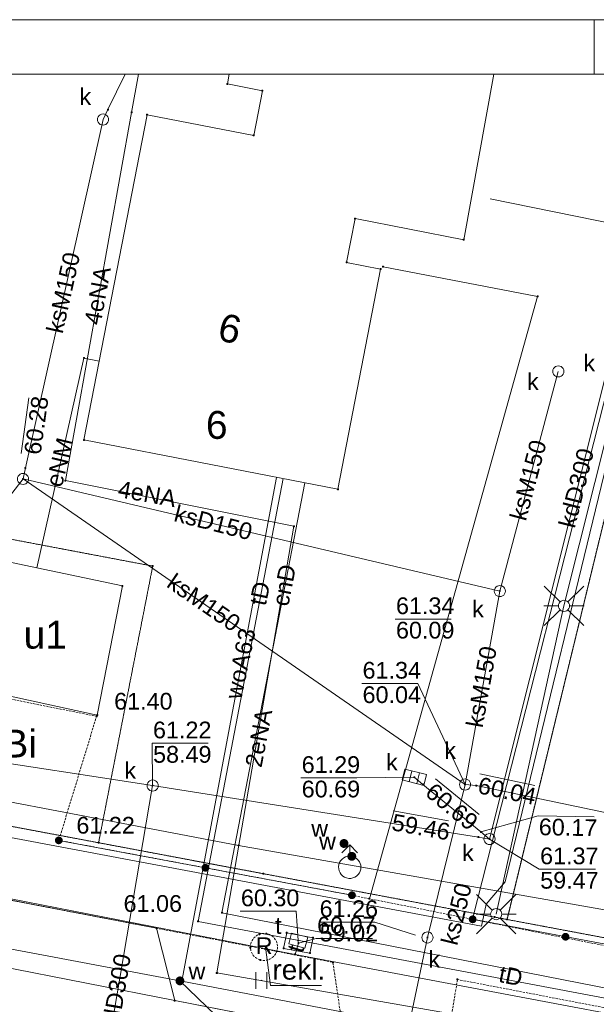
# Paper-space layout 'A-01 PLAN SYTUACYJNY' of a CAD drawing. Header units: millimetres. Extents: x 0 to 900, y 0 to 750.
# Tile 35 of 105: x 308 to 360, y 662 to 750. Entities that reach past the tile are written whole.
import ezdxf
from ezdxf.xclip import XClip

# ---------------------------------------------------------------- set-up
doc = ezdxf.new("R2010")
doc.units = ezdxf.units.MM
doc.header["$MEASUREMENT"] = 0
doc.header["$XCLIPFRAME"] = 0
for name, pattern in [('KROPK2', [1000, 50, -950]), ('PRZER1-1', [1, 0.5, -0.5]), ('PRZER2-1', [1.5, 1, -0.5]), ('PRZER3-1', [4000, 3000, -1000]), ('PRZER4-1', [5000, 4000, -1000])]:
    doc.linetypes.add(name, pattern=pattern)
doc.layers.add('A_Arkusz_Nr_pióra__1', color=7, linetype='Continuous', lineweight=20)
doc.layers.add('A_mapa_Nr_pióra__2', color=8, linetype='Continuous', lineweight=13)
doc.layers.add('A_Arkusz_Nr_pióra__237', color=7, linetype='Continuous', lineweight=5, true_color=0x343434)
doc.layers.add('A_podrys', color=7, linetype='Continuous')
doc.styles.add('STYL_AUTOMATYCZNY_1', font='arial.ttf')

# ---------------------------------------------------------------- blocks, each defined once
blk = doc.blocks.new('Rysunek_3_3', base_point=(-1239.757, 488.381))
at = {"layer": 'A_mapa_Nr_pióra__2', "linetype": 'Continuous', "lineweight": 13}
for points in [[(308.91, 709.788), (308.913, 709.764), (308.922, 709.743), (308.937, 709.724), (308.955, 709.71), (308.977, 709.701), (309, 709.698), (309.023, 709.701), (309.045, 709.71), (309.064, 709.724), (309.078, 709.743), (309.087, 709.764), (309.09, 709.788), (309.087, 709.811), (309.078, 709.833), (309.064, 709.851), (309.045, 709.866), (309.023, 709.875), (309, 709.878), (308.977, 709.875), (308.955, 709.866), (308.937, 709.851), (308.922, 709.833), (308.913, 709.811)], [(308.693, 708.811), (308.696, 708.788), (308.705, 708.766), (308.719, 708.748), (308.738, 708.734), (308.76, 708.725), (308.783, 708.721), (308.806, 708.725), (308.828, 708.734), (308.847, 708.748), (308.861, 708.766), (308.87, 708.788), (308.873, 708.811), (308.87, 708.835), (308.861, 708.856), (308.847, 708.875), (308.828, 708.889), (308.806, 708.898), (308.783, 708.901), (308.76, 708.898), (308.738, 708.889), (308.719, 708.875), (308.705, 708.856), (308.696, 708.835)], [(351.463, 698.755), (351.466, 698.731), (351.475, 698.71), (351.49, 698.691), (351.508, 698.677), (351.53, 698.668), (351.553, 698.665), (351.577, 698.668), (351.598, 698.677), (351.617, 698.691), (351.631, 698.71), (351.64, 698.731), (351.643, 698.755), (351.64, 698.778), (351.631, 698.8), (351.617, 698.818), (351.598, 698.833), (351.577, 698.842), (351.553, 698.845), (351.53, 698.842), (351.508, 698.833), (351.49, 698.818), (351.475, 698.8), (351.466, 698.778)], [(315.286, 687.519), (315.289, 687.496), (315.298, 687.474), (315.312, 687.456), (315.331, 687.442), (315.352, 687.433), (315.376, 687.429), (315.399, 687.433), (315.421, 687.442), (315.439, 687.456), (315.454, 687.474), (315.463, 687.496), (315.466, 687.519), (315.463, 687.543), (315.454, 687.564), (315.439, 687.583), (315.421, 687.597), (315.399, 687.606), (315.376, 687.609), (315.352, 687.606), (315.331, 687.597), (315.312, 687.583), (315.298, 687.564), (315.289, 687.543)], [(343.788, 682.056), (343.792, 682.033), (343.801, 682.011), (343.815, 681.992), (343.833, 681.978), (343.855, 681.969), (343.878, 681.966), (343.902, 681.969), (343.923, 681.978), (343.942, 681.992), (343.956, 682.011), (343.965, 682.033), (343.968, 682.056), (343.965, 682.079), (343.956, 682.101), (343.942, 682.12), (343.923, 682.134), (343.902, 682.143), (343.878, 682.146), (343.855, 682.143), (343.833, 682.134), (343.815, 682.12), (343.801, 682.101), (343.792, 682.079)], [(320.318, 681.311), (320.321, 681.288), (320.33, 681.266), (320.344, 681.248), (320.363, 681.233), (320.385, 681.224), (320.408, 681.221), (320.431, 681.224), (320.453, 681.233), (320.472, 681.248), (320.486, 681.266), (320.495, 681.288), (320.498, 681.311), (320.495, 681.335), (320.486, 681.356), (320.472, 681.375), (320.453, 681.389), (320.431, 681.398), (320.408, 681.401), (320.385, 681.398), (320.363, 681.389), (320.344, 681.375), (320.33, 681.356), (320.321, 681.335)], [(344.561, 681.422), (344.564, 681.399), (344.573, 681.377), (344.588, 681.358), (344.606, 681.344), (344.628, 681.335), (344.651, 681.332), (344.674, 681.335), (344.696, 681.344), (344.715, 681.358), (344.729, 681.377), (344.738, 681.399), (344.741, 681.422), (344.738, 681.445), (344.729, 681.467), (344.715, 681.486), (344.696, 681.5), (344.674, 681.509), (344.651, 681.512), (344.628, 681.509), (344.606, 681.5), (344.588, 681.486), (344.573, 681.467), (344.564, 681.445)], [(348.346, 681.404), (348.349, 681.38), (348.358, 681.359), (348.373, 681.34), (348.391, 681.326), (348.413, 681.317), (348.436, 681.314), (348.46, 681.317), (348.481, 681.326), (348.5, 681.34), (348.514, 681.359), (348.523, 681.38), (348.526, 681.404), (348.523, 681.427), (348.514, 681.449), (348.5, 681.467), (348.481, 681.481), (348.46, 681.49), (348.436, 681.494), (348.413, 681.49), (348.391, 681.481), (348.373, 681.467), (348.358, 681.449), (348.349, 681.427)], [(349.342, 681.312), (349.345, 681.289), (349.354, 681.267), (349.368, 681.249), (349.387, 681.234), (349.409, 681.225), (349.432, 681.222), (349.455, 681.225), (349.477, 681.234), (349.496, 681.249), (349.51, 681.267), (349.519, 681.289), (349.522, 681.312), (349.519, 681.336), (349.51, 681.357), (349.496, 681.376), (349.477, 681.39), (349.455, 681.399), (349.432, 681.402), (349.409, 681.399), (349.387, 681.39), (349.368, 681.376), (349.354, 681.357), (349.345, 681.336)], [(311.926, 676.054), (312.018, 676.049), (312.107, 676.068), (312.189, 676.109), (312.257, 676.17), (312.307, 676.247), (312.335, 676.333), (312.34, 676.425), (312.321, 676.514), (312.28, 676.596), (312.219, 676.664), (312.142, 676.713), (312.055, 676.742), (311.964, 676.747), (311.875, 676.728), (311.793, 676.687), (311.725, 676.626), (311.675, 676.549), (311.647, 676.462), (311.642, 676.371), (311.661, 676.282), (311.702, 676.2), (311.763, 676.132), (311.84, 676.082)], [(311.901, 676.398), (311.904, 676.374), (311.913, 676.353), (311.927, 676.334), (311.946, 676.32), (311.968, 676.311), (311.991, 676.308), (312.014, 676.311), (312.036, 676.32), (312.055, 676.334), (312.069, 676.353), (312.078, 676.374), (312.081, 676.398), (312.078, 676.421), (312.069, 676.443), (312.055, 676.461), (312.036, 676.476), (312.014, 676.485), (311.991, 676.488), (311.968, 676.485), (311.946, 676.476), (311.927, 676.461), (311.913, 676.443), (311.904, 676.421)], [(337.967, 676.044), (337.973, 676.148), (337.952, 676.25), (337.905, 676.343), (337.835, 676.421), (337.748, 676.478), (337.648, 676.511), (337.544, 676.516), (337.442, 676.495), (337.349, 676.448), (337.271, 676.378), (337.214, 676.291), (337.181, 676.191), (337.176, 676.087), (337.197, 675.985), (337.244, 675.892), (337.314, 675.814), (337.401, 675.757), (337.5, 675.724), (337.605, 675.719), (337.707, 675.74), (337.8, 675.787), (337.878, 675.857), (337.935, 675.944)], [(349.556, 676.687), (349.559, 676.663), (349.568, 676.642), (349.583, 676.623), (349.601, 676.609), (349.623, 676.6), (349.646, 676.597), (349.67, 676.6), (349.691, 676.609), (349.71, 676.623), (349.724, 676.642), (349.733, 676.663), (349.736, 676.687), (349.733, 676.71), (349.724, 676.732), (349.71, 676.75), (349.691, 676.765), (349.67, 676.774), (349.646, 676.777), (349.623, 676.774), (349.601, 676.765), (349.583, 676.75), (349.568, 676.732), (349.559, 676.71)], [(349.769, 677.148), (349.772, 677.125), (349.781, 677.103), (349.795, 677.085), (349.814, 677.07), (349.836, 677.061), (349.859, 677.058), (349.882, 677.061), (349.904, 677.07), (349.923, 677.085), (349.937, 677.103), (349.946, 677.125), (349.949, 677.148), (349.946, 677.172), (349.937, 677.193), (349.923, 677.212), (349.904, 677.226), (349.882, 677.235), (349.859, 677.238), (349.836, 677.235), (349.814, 677.226), (349.795, 677.212), (349.781, 677.193), (349.772, 677.172)], [(350.542, 676.514), (350.545, 676.491), (350.554, 676.469), (350.568, 676.451), (350.587, 676.436), (350.608, 676.427), (350.632, 676.424), (350.655, 676.427), (350.677, 676.436), (350.695, 676.451), (350.709, 676.469), (350.718, 676.491), (350.722, 676.514), (350.718, 676.538), (350.709, 676.559), (350.695, 676.578), (350.677, 676.592), (350.655, 676.601), (350.632, 676.604), (350.608, 676.601), (350.587, 676.592), (350.568, 676.578), (350.554, 676.559), (350.545, 676.538)], [(338.356, 675.36), (338.252, 675.368), (338.15, 675.349), (338.056, 675.303), (337.976, 675.235), (337.917, 675.149), (337.883, 675.051), (337.875, 674.947), (337.894, 674.844), (337.939, 674.75), (338.007, 674.671), (338.094, 674.612), (338.192, 674.577), (338.296, 674.569), (338.399, 674.588), (338.493, 674.634), (338.572, 674.702), (338.631, 674.788), (338.666, 674.886), (338.674, 674.991), (338.654, 675.093), (338.609, 675.187), (338.541, 675.267), (338.455, 675.325)], [(325.076, 673.592), (325.167, 673.587), (325.256, 673.606), (325.338, 673.647), (325.406, 673.708), (325.456, 673.785), (325.484, 673.872), (325.489, 673.963), (325.47, 674.052), (325.429, 674.134), (325.368, 674.202), (325.291, 674.252), (325.205, 674.28), (325.113, 674.285), (325.024, 674.266), (324.942, 674.225), (324.874, 674.164), (324.825, 674.087), (324.796, 674.001), (324.791, 673.909), (324.81, 673.82), (324.851, 673.739), (324.912, 673.671), (324.989, 673.621)], [(325.076, 673.592), (325.167, 673.587), (325.256, 673.606), (325.338, 673.647), (325.406, 673.708), (325.456, 673.785), (325.484, 673.872), (325.489, 673.963), (325.47, 674.052), (325.429, 674.134), (325.368, 674.202), (325.291, 674.252), (325.205, 674.28), (325.113, 674.285), (325.024, 674.266), (324.942, 674.225), (324.874, 674.164), (324.825, 674.087), (324.796, 674.001), (324.791, 673.909), (324.81, 673.82), (324.851, 673.739), (324.912, 673.671), (324.989, 673.621)], [(338.225, 671.131), (338.316, 671.126), (338.406, 671.145), (338.487, 671.186), (338.555, 671.247), (338.605, 671.323), (338.633, 671.41), (338.638, 671.502), (338.62, 671.591), (338.578, 671.672), (338.517, 671.74), (338.441, 671.79), (338.354, 671.819), (338.263, 671.824), (338.173, 671.805), (338.092, 671.764), (338.024, 671.702), (337.974, 671.626), (337.945, 671.539), (337.94, 671.448), (337.959, 671.358), (338.001, 671.277), (338.062, 671.209), (338.138, 671.159)], [(349.049, 668.972), (349.14, 668.967), (349.23, 668.986), (349.311, 669.027), (349.379, 669.088), (349.429, 669.164), (349.457, 669.251), (349.462, 669.343), (349.444, 669.432), (349.402, 669.513), (349.341, 669.581), (349.265, 669.631), (349.178, 669.66), (349.087, 669.665), (348.997, 669.646), (348.916, 669.605), (348.848, 669.544), (348.798, 669.467), (348.769, 669.38), (348.764, 669.289), (348.783, 669.2), (348.825, 669.118), (348.886, 669.05), (348.962, 669)], [(352.198, 669.212), (352.226, 669.216), (352.251, 669.229), (352.271, 669.249), (352.284, 669.274), (352.288, 669.302), (352.284, 669.33), (352.271, 669.355), (352.251, 669.375), (352.226, 669.388), (352.198, 669.392), (352.171, 669.388), (352.146, 669.375), (352.126, 669.355), (352.113, 669.33), (352.108, 669.302), (352.113, 669.274), (352.126, 669.249), (352.146, 669.229), (352.171, 669.216)], [(320.679, 668.514), (320.682, 668.491), (320.691, 668.469), (320.706, 668.451), (320.724, 668.437), (320.746, 668.428), (320.769, 668.424), (320.793, 668.428), (320.814, 668.437), (320.833, 668.451), (320.847, 668.469), (320.856, 668.491), (320.859, 668.514), (320.856, 668.538), (320.847, 668.559), (320.833, 668.578), (320.814, 668.592), (320.793, 668.601), (320.769, 668.604), (320.746, 668.601), (320.724, 668.592), (320.706, 668.578), (320.691, 668.559), (320.682, 668.538)], [(344.972, 667.689), (344.975, 667.666), (344.984, 667.644), (344.999, 667.626), (345.017, 667.612), (345.039, 667.603), (345.062, 667.599), (345.086, 667.603), (345.107, 667.612), (345.126, 667.626), (345.14, 667.644), (345.149, 667.666), (345.152, 667.689), (345.149, 667.713), (345.14, 667.734), (345.126, 667.753), (345.107, 667.767), (345.086, 667.776), (345.062, 667.779), (345.039, 667.776), (345.017, 667.767), (344.999, 667.753), (344.984, 667.734), (344.975, 667.713)], [(357.382, 667.408), (357.473, 667.403), (357.563, 667.422), (357.644, 667.463), (357.712, 667.524), (357.762, 667.601), (357.79, 667.688), (357.795, 667.779), (357.777, 667.868), (357.735, 667.95), (357.674, 668.018), (357.598, 668.068), (357.511, 668.096), (357.42, 668.101), (357.33, 668.082), (357.249, 668.041), (357.181, 667.98), (357.131, 667.903), (357.102, 667.817), (357.097, 667.725), (357.116, 667.636), (357.158, 667.555), (357.219, 667.486), (357.295, 667.437)], [(357.382, 667.408), (357.473, 667.403), (357.563, 667.422), (357.644, 667.463), (357.712, 667.524), (357.762, 667.601), (357.79, 667.688), (357.795, 667.779), (357.777, 667.868), (357.735, 667.95), (357.674, 668.018), (357.598, 668.068), (357.511, 668.096), (357.42, 668.101), (357.33, 668.082), (357.249, 668.041), (357.181, 667.98), (357.131, 667.903), (357.102, 667.817), (357.097, 667.725), (357.116, 667.636), (357.158, 667.555), (357.219, 667.486), (357.295, 667.437)], [(333.376, 667.403), (333.379, 667.379), (333.388, 667.358), (333.402, 667.339), (333.421, 667.325), (333.442, 667.316), (333.466, 667.313), (333.489, 667.316), (333.511, 667.325), (333.529, 667.339), (333.544, 667.358), (333.553, 667.379), (333.556, 667.403), (333.553, 667.426), (333.544, 667.448), (333.529, 667.466), (333.511, 667.48), (333.489, 667.489), (333.466, 667.493), (333.442, 667.489), (333.421, 667.48), (333.402, 667.466), (333.388, 667.448), (333.379, 667.426)], [(333.397, 667.187), (333.4, 667.164), (333.409, 667.142), (333.423, 667.123), (333.442, 667.109), (333.464, 667.1), (333.487, 667.097), (333.51, 667.1), (333.532, 667.109), (333.551, 667.123), (333.565, 667.142), (333.574, 667.164), (333.577, 667.187), (333.574, 667.21), (333.565, 667.232), (333.551, 667.251), (333.532, 667.265), (333.51, 667.274), (333.487, 667.277), (333.464, 667.274), (333.442, 667.265), (333.423, 667.251), (333.409, 667.232), (333.4, 667.21)], [(322.457, 663.795), (322.471, 663.692), (322.511, 663.595), (322.574, 663.513), (322.657, 663.449), (322.754, 663.409), (322.857, 663.395), (322.961, 663.409), (323.057, 663.449), (323.14, 663.513), (323.204, 663.595), (323.244, 663.692), (323.257, 663.795), (323.244, 663.899), (323.204, 663.995), (323.14, 664.078), (323.057, 664.142), (322.961, 664.182), (322.857, 664.195), (322.754, 664.182), (322.657, 664.142), (322.574, 664.078), (322.511, 663.995), (322.471, 663.899)], [(322.767, 663.795), (322.77, 663.772), (322.779, 663.75), (322.794, 663.732), (322.812, 663.718), (322.834, 663.709), (322.857, 663.705), (322.88, 663.709), (322.902, 663.718), (322.921, 663.732), (322.935, 663.75), (322.944, 663.772), (322.947, 663.795), (322.944, 663.819), (322.935, 663.84), (322.921, 663.859), (322.902, 663.873), (322.88, 663.882), (322.857, 663.885), (322.834, 663.882), (322.812, 663.873), (322.794, 663.859), (322.779, 663.84), (322.77, 663.819)], [(322.301, 662.023), (322.304, 661.999), (322.313, 661.978), (322.327, 661.959), (322.346, 661.945), (322.368, 661.936), (322.391, 661.933), (322.414, 661.936), (322.436, 661.945), (322.455, 661.959), (322.469, 661.978), (322.478, 661.999), (322.481, 662.023), (322.478, 662.046), (322.469, 662.068), (322.455, 662.086), (322.436, 662.101), (322.414, 662.11), (322.391, 662.113), (322.368, 662.11), (322.346, 662.101), (322.327, 662.086), (322.313, 662.068), (322.304, 662.046)]]:
    blk.add_hatch(color=8, dxfattribs=at).paths.add_polyline_path(points)
at = {"layer": 'A_mapa_Nr_pióra__2', "color": 8, "linetype": 'Continuous', "lineweight": 13, "ltscale": 0.2, "flags": 128}
for points in [[(173.007, 745.1), (163.78, 705.755), (161.4, 700.724), (191.337, 692.055), (205.72, 690.838), (258.309, 680.788), (261.999, 680.081), (333.179, 666.164), (385.799, 656.247), (425.538, 648.228), (480.498, 638.191), (490.217, 636.735), (491.457, 636.515)], [(262.661, 745.1), (254.378, 716.7), (249.859, 688.52), (306.081, 677.963), (352.198, 669.302), (370.626, 745.1)], [(317.945, 745.1), (316.397, 741.935), (315.956, 741.047), (308.997, 709.795), (308.783, 708.811)], [(319.139, 745.1), (318.526, 741.69), (312.589, 708.67), (333.087, 704.576)], [(351.015, 745.1), (348.315, 730.265), (338.575, 732.156), (337.813, 728.228), (340.857, 727.638), (337.025, 707.886), (314.249, 712.307), (319.911, 741.481), (329.473, 739.626), (330.251, 743.632), (327.109, 744.242), (327.263, 745.1)], [(369.075, 745.1), (364.234, 725.023), (357.305, 697.43), (351.225, 669.782)], [(370.626, 745.1), (352.198, 669.302), (449.997, 650.935), (459.337, 659.075), (454.932, 745.1)], [(287.821, 687.496), (288.797, 687.315), (303.227, 683.937), (320.408, 681.311), (349.637, 676.695), (350.632, 676.514), (361.478, 719.813)], [(315.621, 719.38), (314.247, 719.646), (310.028, 700.832)], [(356.8, 718.457), (351.553, 698.755)], [(308.618, 711.082), (309.308, 716.075)], [(308.783, 708.811), (306.489, 705.893), (301.449, 705.893)], [(308.783, 708.811), (351.553, 698.755)], [(308.783, 708.811), (348.436, 681.404)], [(331.527, 708.953), (323.019, 663.784)], [(332.116, 708.839), (324.49, 669.129)], [(334.07, 708.46), (326.625, 669.902)], [(333.087, 704.576), (326.167, 664.513), (534.604, 628.073)], [(351.553, 698.755), (348.436, 681.404)], [(356.951, 697.784), (355.537, 699.198)], [(357.658, 697.784), (359.073, 699.198)], [(356.805, 697.43), (355.505, 697.43)], [(356.951, 697.077), (355.537, 695.662)], [(357.658, 697.077), (359.073, 695.662)], [(357.805, 697.43), (359.105, 697.43)], [(342.159, 696.241), (347.199, 696.241)], [(174.581, 691.556), (175.501, 691.416), (248.18, 677.84), (322.857, 663.795), (323.019, 663.784), (476.6, 634.314)], [(508.595, 511.245), (504.182, 511.583), (505.051, 517.899), (528.369, 608.001), (531.772, 622.06), (536.721, 639.276), (328.121, 675.947), (291.083, 682.984), (267.635, 686.659), (251.603, 690.041)], [(348.436, 681.404), (344.2, 690.454), (339.16, 690.454)], [(320.408, 681.311), (320.361, 685.1), (325.401, 685.1)], [(343.415, 681.659), (343.664, 682.627)], [(343.878, 682.056), (338.74, 681.992), (333.7, 681.992)], [(343.878, 682.056), (344.657, 681.415), (349.857, 677.155), (350.632, 676.514)], [(344.093, 681.485), (344.342, 682.453)], [(345.793, 681.901), (349.689, 678.704)], [(349.769, 682.361), (354.702, 681.328)], [(320.408, 681.311), (314.015, 643.767)], [(348.436, 681.404), (345.062, 667.689)], [(348.436, 681.404), (349.437, 681.315), (441.697, 661.995), (442.688, 661.994)], [(341.992, 679.049), (346.952, 678.156)], [(349.859, 677.148), (354.99, 678.607), (360.029, 678.514)], [(350.632, 676.514), (355.086, 673.808), (360.126, 673.808)], [(338.289, 671.475), (311.991, 676.398)], [(337.383, 675.279), (338.09, 675.986), (338.797, 675.279)], [(338.09, 674.986), (338.09, 675.986)], [(350.872, 670.136), (349.458, 671.55)], [(351.579, 670.136), (352.993, 671.55)], [(672.988, 601.304), (673.598, 606.286), (579.921, 620.851), (510.233, 634.698), (398.365, 656.05), (363.367, 662.705), (326.625, 669.902)], [(333.466, 667.403), (333.289, 670.041), (328.249, 670.041)], [(350.725, 669.782), (349.425, 669.782)], [(350.872, 669.429), (349.458, 668.014)], [(351.579, 669.429), (352.993, 668.014)], [(351.725, 669.782), (353.025, 669.782)], [(324.49, 669.129), (371.315, 660.295), (434.488, 648.371), (470.971, 641.146), (460.25, 600.414), (452.087, 568.725), (447.748, 552.579)], [(343.99, 667.905), (340.349, 669.07), (335.309, 669.07)], [(439.493, 652.356), (349.113, 669.316)], [(469.42, 628.2), (404.046, 641.701), (342.345, 654.755), (345.062, 667.689)], [(330.521, 666.83), (330.988, 663.366), (335.548, 663.366)], [(333.179, 666.164), (333.487, 667.187)], [(333.487, 667.187), (335.086, 667.591), (340.126, 667.591)], [(329.665, 664.57), (329.665, 663.07)], [(330.665, 663.07), (330.665, 664.57)], [(322.857, 663.795), (329.28, 657.62), (334.32, 657.62)]]:
    blk.add_lwpolyline(points, dxfattribs=at)
at = {"layer": 'A_mapa_Nr_pióra__2', "color": 8, "linetype": 'PRZER1-1', "lineweight": 13, "ltscale": 0.2, "flags": 128}
for points in [[(370.626, 745.1), (352.198, 669.302), (351.082, 669.512), (330.334, 673.408), (315.559, 676.183), (320.417, 700.995), (304.597, 703.995), (299.216, 679.252), (262.916, 686.068), (265.117, 697.335), (251.671, 699.817), (254.378, 716.7), (262.661, 745.1)], [(454.932, 745.1), (459.337, 659.075), (449.997, 650.935), (352.198, 669.302), (370.626, 745.1)]]:
    blk.add_lwpolyline(points, dxfattribs=at)
at = {"layer": 'A_mapa_Nr_pióra__2', "color": 8, "linetype": 'Continuous', "lineweight": 13, "ltscale": 0.2, "flags": 128}
for points in [[(327.064, 744.226), (327.064, 744.258), (327.093, 744.287), (327.125, 744.287), (327.154, 744.258), (327.154, 744.226), (327.125, 744.197), (327.093, 744.197)], [(330.206, 743.616), (330.206, 743.648), (330.235, 743.677), (330.267, 743.677), (330.296, 743.648), (330.296, 743.616), (330.267, 743.587), (330.235, 743.587)], [(316.352, 741.92), (316.352, 741.951), (316.381, 741.98), (316.413, 741.98), (316.442, 741.951), (316.442, 741.92), (316.413, 741.89), (316.381, 741.89)], [(315.956, 741.547), (316.085, 741.53), (316.206, 741.48), (316.31, 741.401), (316.389, 741.297), (316.439, 741.177), (316.456, 741.047), (316.439, 740.918), (316.389, 740.797), (316.31, 740.694), (316.206, 740.614), (316.085, 740.564), (315.956, 740.547), (315.827, 740.564), (315.706, 740.614), (315.602, 740.694), (315.523, 740.797), (315.473, 740.918), (315.456, 741.047), (315.473, 741.177), (315.523, 741.297), (315.602, 741.401), (315.706, 741.48), (315.827, 741.53)], [(318.481, 741.674), (318.481, 741.706), (318.51, 741.735), (318.542, 741.735), (318.571, 741.706), (318.571, 741.674), (318.542, 741.645), (318.51, 741.645)], [(319.866, 741.465), (319.866, 741.497), (319.895, 741.526), (319.927, 741.526), (319.956, 741.497), (319.956, 741.465), (319.927, 741.436), (319.895, 741.436)], [(329.428, 739.61), (329.428, 739.642), (329.457, 739.671), (329.489, 739.671), (329.518, 739.642), (329.518, 739.61), (329.489, 739.581), (329.457, 739.581)], [(338.53, 732.14), (338.53, 732.172), (338.559, 732.201), (338.591, 732.201), (338.62, 732.172), (338.62, 732.14), (338.591, 732.111), (338.559, 732.111)], [(348.27, 730.249), (348.27, 730.281), (348.299, 730.31), (348.331, 730.31), (348.36, 730.281), (348.36, 730.249), (348.331, 730.22), (348.299, 730.22)], [(337.768, 728.212), (337.768, 728.244), (337.798, 728.273), (337.829, 728.273), (337.858, 728.244), (337.858, 728.212), (337.829, 728.183), (337.798, 728.183)], [(340.812, 727.622), (340.812, 727.654), (340.842, 727.683), (340.873, 727.683), (340.902, 727.654), (340.902, 727.622), (340.873, 727.593), (340.842, 727.593)], [(341.038, 727.826), (341.038, 727.858), (341.067, 727.887), (341.098, 727.887), (341.128, 727.858), (341.128, 727.826), (341.098, 727.797), (341.067, 727.797)], [(354.894, 725.172), (354.894, 725.203), (354.923, 725.233), (354.954, 725.233), (354.984, 725.203), (354.984, 725.172), (354.954, 725.143), (354.923, 725.143)], [(314.202, 719.63), (314.202, 719.662), (314.231, 719.691), (314.263, 719.691), (314.292, 719.662), (314.292, 719.63), (314.263, 719.601), (314.231, 719.601)], [(356.8, 718.957), (356.929, 718.94), (357.05, 718.89), (357.154, 718.81), (357.233, 718.707), (357.283, 718.586), (357.3, 718.457), (357.283, 718.327), (357.233, 718.207), (357.154, 718.103), (357.05, 718.024), (356.929, 717.974), (356.8, 717.957), (356.671, 717.974), (356.55, 718.024), (356.446, 718.103), (356.367, 718.207), (356.317, 718.327), (356.3, 718.457), (356.317, 718.586), (356.367, 718.707), (356.446, 718.81), (356.55, 718.89), (356.671, 718.94)], [(314.204, 712.291), (314.204, 712.323), (314.233, 712.352), (314.265, 712.352), (314.294, 712.323), (314.294, 712.291), (314.265, 712.262), (314.233, 712.262)], [(308.783, 709.311), (308.912, 709.294), (309.033, 709.244), (309.137, 709.165), (309.216, 709.061), (309.266, 708.941), (309.283, 708.811), (309.266, 708.682), (309.216, 708.561), (309.137, 708.458), (309.033, 708.378), (308.912, 708.329), (308.783, 708.311), (308.654, 708.329), (308.533, 708.378), (308.429, 708.458), (308.35, 708.561), (308.3, 708.682), (308.283, 708.811), (308.3, 708.941), (308.35, 709.061), (308.429, 709.165), (308.533, 709.244), (308.654, 709.294)], [(308.952, 709.78), (308.952, 709.811), (308.981, 709.84), (309.013, 709.84), (309.042, 709.811), (309.042, 709.78), (309.013, 709.75), (308.981, 709.75)], [(312.544, 708.654), (312.544, 708.686), (312.573, 708.715), (312.605, 708.715), (312.634, 708.686), (312.634, 708.654), (312.605, 708.625), (312.573, 708.625)], [(336.98, 707.87), (336.98, 707.902), (337.009, 707.931), (337.041, 707.931), (337.07, 707.902), (337.07, 707.87), (337.041, 707.841), (337.009, 707.841)], [(333.042, 704.56), (333.042, 704.592), (333.071, 704.621), (333.103, 704.621), (333.132, 704.592), (333.132, 704.56), (333.103, 704.531), (333.071, 704.531)], [(315.443, 687.627), (303.766, 690.179), (306, 701.684), (317.691, 699.211)], [(320.372, 700.98), (320.372, 701.011), (320.401, 701.04), (320.433, 701.04), (320.462, 701.011), (320.462, 700.98), (320.433, 700.95), (320.401, 700.95)], [(317.646, 699.195), (317.646, 699.227), (317.676, 699.256), (317.707, 699.256), (317.736, 699.227), (317.736, 699.195), (317.707, 699.166), (317.676, 699.166)], [(351.553, 699.255), (351.683, 699.238), (351.803, 699.188), (351.907, 699.108), (351.986, 699.005), (352.036, 698.884), (352.053, 698.755), (352.036, 698.625), (351.986, 698.505), (351.907, 698.401), (351.803, 698.322), (351.683, 698.272), (351.553, 698.255), (351.424, 698.272), (351.303, 698.322), (351.2, 698.401), (351.12, 698.505), (351.07, 698.625), (351.053, 698.755), (351.07, 698.884), (351.12, 699.005), (351.2, 699.108), (351.303, 699.188), (351.424, 699.238)], [(357.305, 697.93), (357.434, 697.913), (357.555, 697.863), (357.658, 697.784), (357.738, 697.68), (357.788, 697.56), (357.805, 697.43), (357.788, 697.301), (357.738, 697.18), (357.658, 697.077), (357.555, 696.997), (357.434, 696.947), (357.305, 696.93), (357.175, 696.947), (357.055, 696.997), (356.951, 697.077), (356.872, 697.18), (356.822, 697.301), (356.805, 697.43), (356.822, 697.56), (356.872, 697.68), (356.951, 697.784), (357.055, 697.863), (357.175, 697.913)], [(315.331, 687.504), (315.331, 687.535), (315.36, 687.564), (315.392, 687.564), (315.421, 687.535), (315.421, 687.504), (315.392, 687.474), (315.36, 687.474)], [(315.398, 687.611), (315.398, 687.643), (315.427, 687.672), (315.459, 687.672), (315.488, 687.643), (315.488, 687.611), (315.459, 687.582), (315.427, 687.582)], [(344.722, 681.323), (342.785, 681.821), (343.035, 682.789), (344.972, 682.291)], [(320.408, 681.811), (320.537, 681.794), (320.658, 681.744), (320.762, 681.665), (320.841, 681.561), (320.891, 681.441), (320.908, 681.311), (320.891, 681.182), (320.841, 681.061), (320.762, 680.958), (320.658, 680.878), (320.537, 680.828), (320.408, 680.811), (320.279, 680.828), (320.158, 680.878), (320.054, 680.958), (319.975, 681.061), (319.925, 681.182), (319.908, 681.311), (319.925, 681.441), (319.975, 681.561), (320.054, 681.665), (320.158, 681.744), (320.279, 681.794)], [(348.436, 681.904), (348.566, 681.886), (348.686, 681.837), (348.79, 681.757), (348.869, 681.654), (348.919, 681.533), (348.936, 681.404), (348.919, 681.274), (348.869, 681.154), (348.79, 681.05), (348.686, 680.971), (348.566, 680.921), (348.436, 680.904), (348.307, 680.921), (348.186, 680.971), (348.083, 681.05), (348.003, 681.154), (347.953, 681.274), (347.936, 681.404), (347.953, 681.533), (348.003, 681.654), (348.083, 681.757), (348.186, 681.837), (348.307, 681.886)], [(344.612, 681.4), (344.612, 681.431), (344.641, 681.46), (344.673, 681.46), (344.702, 681.431), (344.702, 681.4), (344.673, 681.37), (344.641, 681.37)], [(349.392, 681.3), (349.392, 681.331), (349.421, 681.36), (349.453, 681.36), (349.482, 681.331), (349.482, 681.3), (349.453, 681.27), (349.421, 681.27)], [(181.402, 660.436), (486.18, 603.451), (485.179, 623.131), (484.138, 643.651), (484.098, 644.531), (449.997, 650.935), (352.198, 669.302), (306.081, 677.963), (303.199, 667.703), (296.721, 646.042), (234.989, 658.667), (180.102, 669.916), (174.222, 665.916), (172.183, 653.996)], [(311.946, 676.382), (311.946, 676.414), (311.975, 676.443), (312.007, 676.443), (312.036, 676.414), (312.036, 676.382), (312.007, 676.353), (311.975, 676.353)], [(349.592, 676.68), (349.592, 676.711), (349.621, 676.74), (349.653, 676.74), (349.682, 676.711), (349.682, 676.68), (349.653, 676.65), (349.621, 676.65)], [(349.812, 677.14), (349.812, 677.171), (349.841, 677.2), (349.873, 677.2), (349.902, 677.171), (349.902, 677.14), (349.873, 677.11), (349.841, 677.11)], [(350.632, 677.014), (350.761, 676.997), (350.882, 676.947), (350.985, 676.868), (351.065, 676.764), (351.114, 676.644), (351.132, 676.514), (351.114, 676.385), (351.065, 676.264), (350.985, 676.161), (350.882, 676.081), (350.761, 676.031), (350.632, 676.014), (350.502, 676.031), (350.382, 676.081), (350.278, 676.161), (350.199, 676.264), (350.149, 676.385), (350.132, 676.514), (350.149, 676.644), (350.199, 676.764), (350.278, 676.868), (350.382, 676.947), (350.502, 676.997)], [(315.514, 676.167), (315.514, 676.199), (315.543, 676.228), (315.575, 676.228), (315.604, 676.199), (315.604, 676.167), (315.575, 676.138), (315.543, 676.138)], [(328.076, 675.932), (328.076, 675.963), (328.105, 675.992), (328.137, 675.992), (328.166, 675.963), (328.166, 675.932), (328.137, 675.902), (328.105, 675.902)], [(338.09, 674.986), (338.263, 674.971), (338.432, 674.925), (338.59, 674.852), (338.733, 674.752), (338.856, 674.629), (338.956, 674.486), (339.029, 674.328), (339.075, 674.159), (339.09, 673.986), (339.075, 673.812), (339.029, 673.644), (338.956, 673.486), (338.846, 673.331), (338.708, 673.2), (338.548, 673.097), (338.371, 673.026), (338.185, 672.99), (337.995, 672.99), (337.808, 673.026), (337.632, 673.097), (337.472, 673.2), (337.334, 673.331), (337.224, 673.486), (337.145, 673.659), (337.1, 673.843), (337.091, 674.033), (337.118, 674.222), (337.18, 674.401), (337.275, 674.566), (337.4, 674.709), (337.549, 674.827), (337.718, 674.914), (337.901, 674.968)], [(330.289, 673.392), (330.289, 673.424), (330.318, 673.453), (330.35, 673.453), (330.379, 673.424), (330.379, 673.392), (330.35, 673.363), (330.318, 673.363)], [(338.244, 671.459), (338.244, 671.491), (338.274, 671.52), (338.305, 671.52), (338.334, 671.491), (338.334, 671.459), (338.305, 671.43), (338.274, 671.43)], [(339.805, 671.147), (339.805, 671.179), (339.834, 671.208), (339.866, 671.208), (339.895, 671.179), (339.895, 671.147), (339.866, 671.118), (339.834, 671.118)], [(351.225, 670.282), (351.355, 670.265), (351.475, 670.215), (351.579, 670.136), (351.658, 670.032), (351.708, 669.912), (351.725, 669.782), (351.708, 669.653), (351.658, 669.532), (351.579, 669.429), (351.475, 669.349), (351.355, 669.299), (351.225, 669.282), (351.096, 669.299), (350.975, 669.349), (350.872, 669.429), (350.792, 669.532), (350.742, 669.653), (350.725, 669.782), (350.742, 669.912), (350.792, 670.032), (350.872, 670.136), (350.975, 670.215), (351.096, 670.265)], [(326.58, 669.886), (326.58, 669.918), (326.609, 669.947), (326.641, 669.947), (326.67, 669.918), (326.67, 669.886), (326.641, 669.857), (326.609, 669.857)], [(351.037, 669.496), (351.037, 669.527), (351.066, 669.557), (351.098, 669.557), (351.127, 669.527), (351.127, 669.496), (351.098, 669.467), (351.066, 669.467)], [(320.724, 668.499), (320.724, 668.53), (320.754, 668.559), (320.785, 668.559), (320.814, 668.53), (320.814, 668.499), (320.785, 668.469), (320.754, 668.469)], [(324.445, 669.114), (324.445, 669.145), (324.474, 669.174), (324.506, 669.174), (324.535, 669.145), (324.535, 669.114), (324.506, 669.084), (324.474, 669.084)], [(349.068, 669.3), (349.068, 669.332), (349.098, 669.361), (349.129, 669.361), (349.158, 669.332), (349.158, 669.3), (349.129, 669.271), (349.098, 669.271)], [(329.932, 667.96), (329.932, 667.991), (329.961, 668.02), (329.993, 668.02), (330.022, 667.991), (330.022, 667.96), (329.993, 667.93), (329.961, 667.93)], [(330.552, 668.02), (330.552, 668.051), (330.581, 668.08), (330.613, 668.08), (330.642, 668.051), (330.642, 668.02), (330.613, 667.99), (330.581, 667.99)], [(332.159, 666.704), (334.519, 666.284), (334.799, 667.664), (332.439, 668.104)], [(332.394, 668.088), (332.394, 668.12), (332.423, 668.149), (332.455, 668.149), (332.484, 668.12), (332.484, 668.088), (332.455, 668.059), (332.423, 668.059)], [(334.069, 666.732), (332.615, 667.104), (332.863, 668.073), (334.316, 667.701)], [(334.754, 667.648), (334.754, 667.68), (334.783, 667.709), (334.815, 667.709), (334.844, 667.68), (334.844, 667.648), (334.815, 667.619), (334.783, 667.619)], [(345.062, 668.189), (345.192, 668.172), (345.312, 668.122), (345.416, 668.043), (345.495, 667.939), (345.545, 667.819), (345.562, 667.689), (345.545, 667.56), (345.495, 667.439), (345.416, 667.336), (345.312, 667.256), (345.192, 667.207), (345.062, 667.189), (344.933, 667.207), (344.812, 667.256), (344.709, 667.336), (344.629, 667.439), (344.579, 667.56), (344.562, 667.689), (344.579, 667.819), (344.629, 667.939), (344.709, 668.043), (344.812, 668.122), (344.933, 668.172)], [(329.132, 666.76), (329.132, 666.791), (329.161, 666.82), (329.193, 666.82), (329.222, 666.791), (329.222, 666.76), (329.193, 666.73), (329.161, 666.73)], [(332.114, 666.688), (332.114, 666.72), (332.143, 666.749), (332.175, 666.749), (332.204, 666.72), (332.204, 666.688), (332.175, 666.659), (332.143, 666.659)], [(333.134, 666.148), (333.134, 666.18), (333.163, 666.209), (333.195, 666.209), (333.224, 666.18), (333.224, 666.148), (333.195, 666.119), (333.163, 666.119)], [(334.474, 666.268), (334.474, 666.3), (334.503, 666.329), (334.535, 666.329), (334.564, 666.3), (334.564, 666.268), (334.535, 666.239), (334.503, 666.239)], [(330.012, 665.66), (330.012, 665.691), (330.041, 665.72), (330.073, 665.72), (330.102, 665.691), (330.102, 665.66), (330.073, 665.63), (330.041, 665.63)], [(336.534, 665.448), (336.534, 665.48), (336.563, 665.509), (336.595, 665.509), (336.624, 665.48), (336.624, 665.448), (336.595, 665.419), (336.563, 665.419)], [(326.122, 664.497), (326.122, 664.529), (326.151, 664.558), (326.183, 664.558), (326.212, 664.529), (326.212, 664.497), (326.183, 664.468), (326.151, 664.468)], [(322.974, 663.768), (322.974, 663.8), (323.003, 663.829), (323.035, 663.829), (323.064, 663.8), (323.064, 663.768), (323.035, 663.739), (323.003, 663.739)], [(347.709, 663.903), (347.709, 663.935), (347.738, 663.964), (347.77, 663.964), (347.799, 663.935), (347.799, 663.903), (347.77, 663.874), (347.738, 663.874)], [(322.346, 662.007), (322.346, 662.039), (322.375, 662.068), (322.407, 662.068), (322.436, 662.039), (322.436, 662.007), (322.407, 661.978), (322.375, 661.978)]]:
    blk.add_lwpolyline(points, close=True, dxfattribs=at)
at = {"layer": 'A_mapa_Nr_pióra__2', "color": 8, "linetype": 'PRZER3-1', "lineweight": 13, "ltscale": 0.2, "flags": 128}
for points in [[(439.743, 656.212), (435.308, 660.935), (411.853, 667.066), (408.635, 667.225), (401.652, 667.193), (398.877, 737.427), (396.291, 741.496), (367.809, 742.978), (349.113, 669.316)], [(339.85, 671.163), (354.939, 725.188), (341.083, 727.842)], [(346.673, 657.337), (337.522, 659.085), (322.391, 662.023), (257.942, 674.707), (216.824, 682.122), (209.129, 683.603), (190.287, 687.109), (184.478, 689.997), (180.954, 693.122), (178.456, 696.549), (176.34, 701.169), (175.737, 705.422), (176.498, 710.91), (178.34, 717.538)]]:
    blk.add_lwpolyline(points, dxfattribs=at)
at = {"layer": 'A_mapa_Nr_pióra__2', "color": 8, "linetype": 'PRZER4-1', "lineweight": 13, "ltscale": 0.2, "flags": 128}
blk.add_lwpolyline([(261.017, 686.941), (260.761, 685.455), (349.915, 668.713), (350.339, 670.669), (352.046, 672.681), (366.121, 730.802), (350.686, 733.919)], dxfattribs=at)
at = {"layer": 'A_mapa_Nr_pióra__2', "color": 8, "linetype": 'KROPK2', "lineweight": 13, "ltscale": 0.2, "flags": 128}
for points in [[(895.1, 510.771), (874.039, 518.528), (863.879, 522.307), (853.017, 526.255), (845.057, 528.775), (792.277, 545.455), (786.298, 548.324), (731.438, 566.702), (711.118, 573.521), (576.198, 604.175), (485.179, 623.131), (484.138, 643.651), (484.098, 644.531), (449.997, 650.935), (352.198, 669.302), (306.081, 677.963), (249.859, 688.52), (235.099, 691.279), (189.14, 699.897), (180.784, 701.378), (161.26, 705.495), (159.621, 696.615), (155.662, 674.935), (152.723, 658.235), (148.164, 632.295), (147.186, 592.335), (146.687, 572.355), (145.907, 540.323), (82.849, 560.452), (29.9, 577.346)], [(29.9, 577.346), (82.849, 560.452), (145.907, 540.323), (146.687, 572.355), (147.186, 592.335), (148.164, 632.295), (152.723, 658.235), (155.662, 674.935), (159.621, 696.615), (161.26, 705.495), (180.784, 701.378), (189.14, 699.897), (235.099, 691.279), (249.859, 688.52), (306.081, 677.963), (352.198, 669.302), (449.997, 650.935), (484.098, 644.531), (484.138, 643.651), (485.179, 623.131), (576.198, 604.175), (711.118, 573.521), (711.659, 564.161), (717.884, 453.783), (730.017, 232.355), (734.411, 157.472)]]:
    blk.add_lwpolyline(points, dxfattribs=at)
at = {"layer": 'A_mapa_Nr_pióra__2', "color": 8, "linetype": 'PRZER1-1', "lineweight": 13, "ltscale": 0.2, "flags": 128}
for points in [[(172.183, 653.996), (181.402, 660.436), (278.748, 642.235), (486.18, 603.451), (711.659, 564.161), (711.118, 573.521), (576.198, 604.175), (485.179, 623.131), (484.138, 643.651), (484.098, 644.531), (449.997, 650.935), (352.198, 669.302), (351.082, 669.512), (330.334, 673.408), (315.559, 676.183), (306.081, 677.963), (299.216, 679.252), (262.916, 686.068), (249.859, 688.52), (235.099, 691.279), (189.14, 699.897), (180.784, 701.378), (161.26, 705.495), (159.621, 696.615), (155.662, 674.935), (152.723, 658.235), (148.164, 632.295), (147.186, 592.335), (146.687, 572.355), (145.907, 540.323), (161.935, 535.208), (165.669, 534.017), (166.587, 571.876), (178.647, 571.577), (179.186, 591.797), (167.425, 603.836), (168.104, 630.336)], [(299.216, 679.252), (304.597, 703.995), (320.417, 700.995), (315.559, 676.183), (306.081, 677.963)]]:
    blk.add_lwpolyline(points, close=True, dxfattribs=at)
at = {"layer": 'A_mapa_Nr_pióra__2', "color": 8, "linetype": 'PRZER2-1', "lineweight": 13, "ltscale": 0.2, "flags": 128}
for points in [[(347.754, 663.919), (346.673, 657.337), (337.522, 659.085), (336.579, 665.464), (320.769, 668.514), (296.328, 673.224), (291.538, 669.49), (286.579, 675.103), (284.799, 681.677), (300.968, 678.6), (303.775, 689.853), (315.376, 687.519), (311.991, 676.398), (338.289, 671.475), (349.113, 669.316), (407.611, 657.625), (438.363, 651.653), (437.757, 648.651), (421.999, 651.695), (419.657, 650.093), (406.637, 652.621)], [(330.179, 663.867), (330.159, 663.827), (330.199, 663.827)]]:
    blk.add_lwpolyline(points, close=True, dxfattribs=at)
at = {"layer": 'A_mapa_Nr_pióra__2', "color": 8, "linetype": 'PRZER3-1', "lineweight": 13, "ltscale": 0.2, "flags": 128}
blk.add_lwpolyline([(257.942, 674.707), (322.391, 662.023), (320.769, 668.514), (296.328, 673.224), (291.538, 669.49), (286.579, 675.103), (284.799, 681.677), (272.416, 683.925), (268.9, 678.787), (264.286, 675.891)], close=True, dxfattribs=at)
at = {"layer": 'A_mapa_Nr_pióra__2', "color": 8, "linetype": 'Continuous', "lineweight": 13, "ltscale": 0.2, "flags": 128}
blk.add_lwpolyline([(284.799, 681.677), (286.579, 675.103), (291.538, 669.49), (296.328, 673.224), (320.769, 668.514), (322.391, 662.023), (337.522, 659.085), (346.673, 657.337), (412.459, 645.157), (420.443, 643.611), (430.447, 641.755, 0.066435), (432.295, 641.695, 0.071365), (433.789, 642.013, 0.188581), (436.735, 644.629), (437.401, 646.717), (437.757, 648.651), (438.363, 651.653), (438.469, 652.399)], format="xyb", dxfattribs=at)
at = {"layer": 'A_mapa_Nr_pióra__2', "color": 8, "linetype": 'PRZER2-1', "lineweight": 13, "ltscale": 0.2, "flags": 128}
blk.add_lwpolyline([(330.057, 665.675, -0.321856), (329.177, 666.775, -0.325459), (329.977, 667.975, -1.386935)], format="xyb", close=True, dxfattribs=at)
at = {"layer": 'A_mapa_Nr_pióra__2', "color": 8, "linetype": 'Continuous', "lineweight": 13, "attachment_point": 7, "style": 'STYL_AUTOMATYCZNY_1'}
for s, insert, char_height in [('\\A1;{\\pql;\\fArial|b0|i0|c238|p0;\\W1.000000;k}', (313.845, 742.353), 1.5), ('\\A1;{\\pql;\\fArial|b0|i0|c238|p0;\\W1.000000;k}', (359.059, 718.456), 1.5), ('\\A1;{\\pql;\\fArial|b0|i0|c238|p0;\\W1.000000;k}', (353.986, 716.8), 1.5), ('\\A1;{\\pql;\\fArial|b0|i0|c238|p0;\\W1.000000;6}', (325.189, 712.371), 2.5), ('\\A1;{\\pql;\\fArial|b0|i0|c238|p0;\\W1.000000;61.34}', (342.237, 696.668), 1.5), ('\\A1;{\\pql;\\fArial|b0|i0|c238|p0;\\W1.000000;k}', (349.074, 696.396), 1.5), ('\\A1;{\\pql;\\fArial|b0|i0|c238|p0;\\W1.000000;u1}', (308.832, 693.561), 2.5), ('\\A1;{\\pql;\\fArial|b0|i0|c238|p0;\\W1.000000;60.09}', (342.237, 694.479), 1.5), ('\\A1;{\\pql;\\fArial|b0|i0|c238|p0;\\W1.000000;61.34}', (339.238, 690.881), 1.5), ('\\A1;{\\pql;\\fArial|b0|i0|c238|p0;\\W1.000000;60.04}', (339.238, 688.692), 1.5), ('\\A1;{\\pql;\\fArial|b0|i0|c238|p0;\\W1.000000;61.40}', (316.954, 688.102), 1.5), ('\\A1;{\\pql;\\fArial|b0|i0|c238|p0;\\W1.000000;61.22}', (320.439, 685.528), 1.5), ('\\A1;{\\pql;\\fArial|b0|i0|c238|p0;\\W1.000000;Bi}', (306.926, 683.826), 2.5), ('\\A1;{\\pql;\\fArial|b0|i0|c238|p0;\\W1.000000;k}', (346.572, 683.704), 1.5), ('\\A1;{\\pql;\\fArial|b0|i0|c238|p0;\\W1.000000;58.49}', (320.448, 683.338), 1.5), ('\\A1;{\\pql;\\fArial|b0|i0|c238|p0;\\W1.000000;k}', (317.879, 681.919), 1.5), ('\\A1;{\\pql;\\fArial|b0|i0|c238|p0;\\W1.000000;61.29}', (333.778, 682.42), 1.5), ('\\A1;{\\pql;\\fArial|b0|i0|c238|p0;\\W1.000000;k}', (341.35, 682.664), 1.5), ('\\A1;{\\pql;\\fArial|b0|i0|c238|p0;\\W1.000000;60.69}', (333.778, 680.23), 1.5), ('\\A1;{\\pql;\\fArial|b0|i0|c238|p0;\\W1.000000;61.22}', (313.569, 676.981), 1.5), ('\\A1;{\\pql;\\fArial|b0|i0|c238|p0;\\W1.000000;w}', (334.634, 676.726), 1.5), ('\\A1;{\\pql;\\fArial|b0|i0|c238|p0;\\W1.000000;w}', (335.334, 675.577), 1.5), ('\\A1;{\\pql;\\fArial|b0|i0|c238|p0;\\W1.000000;k}', (348.17, 674.536), 1.5), ('\\A1;{\\pql;\\fArial|b0|i0|c238|p0;\\W1.000000;61.37}', (355.164, 674.235), 1.5), ('\\A1;{\\pql;\\fArial|b0|i0|c238|p0;\\W1.000000;59.47}', (355.173, 672.046), 1.5), ('\\A1;{\\pql;\\fArial|b0|i0|c238|p0;\\W1.000000;61.06}', (317.8, 669.963), 1.5), ('\\A1;{\\pql;\\fArial|b0|i0|c238|p0;\\W1.000000;60.30}', (328.327, 670.468), 1.5), ('\\A1;{\\pql;\\fArial|b0|i0|c238|p0;\\W1.000000;61.26}', (335.387, 669.498), 1.5), ('\\A1;{\\pql;\\fArial|b0|i0|c238|p0;\\W1.000000;t}', (331.39, 667.997), 1.5), ('\\A1;{\\pql;\\fArial|b0|i0|c238|p0;\\W1.000000;60.07}', (335.164, 668.019), 1.5), ('\\A1;{\\pql;\\fArial|b0|i0|c238|p0;\\W1.000000;59.02}', (335.396, 667.308), 1.5), ('\\A1;{\\pql;\\fArial|b0|i0|c238|p0;\\W1.000000;R}', (329.654, 666.199), 1.5), ('\\A1;{\\pql;\\fArial|b0|i0|c238|p0;\\W1.000000;rekl.}', (331.151, 663.881), 1.8), ('\\A1;{\\pql;\\fArial|b0|i0|c238|p0;\\W1.000000;k}', (345.149, 664.985), 1.5), ('\\A1;{\\pql;\\fArial|b0|i0|c238|p0;\\W1.000000;w}', (323.625, 663.931), 1.5)]:
    blk.add_mtext(s, dxfattribs=dict(at, insert=insert, char_height=char_height))
for s, insert, char_height, rotation in [('\\A1;{\\pql;\\fArial|b0|i0|c238|p0;\\W1.000000;ksM150}', (312.347, 721.769), 1.5, 77.44682), ('\\A1;{\\pql;\\fArial|b0|i0|c238|p0;\\W1.000000;4eNA}', (315.759, 722.538), 1.5, 79.80645), ('\\A1;{\\pql;\\fArial|b0|i0|c238|p0;\\W1.000000;6}', (326.103, 721.266), 2.5, 347), ('\\A1;{\\pql;\\fArial|b0|i0|c238|p0;\\W1.000000;60.28}', (310.374, 710.918), 1.5, 82.13151), ('\\A1;{\\pql;\\fArial|b0|i0|c238|p0;\\W1.000000;eNM}', (312.272, 707.976), 1.5, 76.30602), ('\\A1;{\\pql;\\fArial|b0|i0|c238|p0;\\W1.000000;ksM150}', (353.897, 704.962), 1.5, 75.08811), ('\\A1;{\\pql;\\fArial|b0|i0|c238|p0;\\W1.000000;kdD300}', (358.285, 704.316), 1.5, 75.93672), ('\\A1;{\\pql;\\fArial|b0|i0|c238|p0;\\W1.000000;4eNA}', (317.204, 707.183), 1.5, 349.77934), ('\\A1;{\\pql;\\fArial|b0|i0|c238|p0;\\W1.000000;ksD150}', (322.222, 705.032), 1.5, 345.71489), ('\\A1;{\\pql;\\fArial|b0|i0|c238|p0;\\W1.000000;ksM150}', (321.551, 699.176), 1.5, 325.34815), ('\\A1;{\\pql;\\fArial|b0|i0|c238|p0;\\W1.000000;cnD}', (332.595, 697.309), 1.5, 79.07144), ('\\A1;{\\pql;\\fArial|b0|i0|c238|p0;\\W1.000000;tD}', (330.56, 697.36), 1.5, 78.0748), ('\\A1;{\\pql;\\fArial|b0|i0|c238|p0;\\W1.000000;woA63}', (328.383, 688.961), 1.5, 78.27934), ('\\A1;{\\pql;\\fArial|b0|i0|c238|p0;\\W1.000000;ksM150}', (350.016, 686.425), 1.5, 79.81537), ('\\A1;{\\pql;\\fArial|b0|i0|c238|p0;\\W1.000000;2eNA}', (330.187, 682.856), 1.5, 79.2157), ('\\A1;{\\pql;\\fArial|b0|i0|c238|p0;\\W1.000000;60.04}', (349.484, 680.62), 1.5, 348.17426), ('\\A1;{\\pql;\\fArial|b0|i0|c238|p0;\\W1.000000;60.69}', (344.735, 680.49), 1.5, 320.62753), ('\\A1;{\\pql;\\fArial|b0|i0|c238|p0;\\W1.000000;59.46}', (341.765, 677.299), 1.5, 349.79761), ('\\A1;{\\pql;\\fArial|b0|i0|c238|p0;\\W1.000000;60.17}', (355.036, 676.843), 1.5, 358.94934), ('\\A1;{\\pql;\\fArial|b0|i0|c238|p0;\\W1.000000;ks250}', (347.742, 666.891), 1.5, 76.17872), ('\\A1;{\\pql;\\fArial|b0|i0|c238|p0;\\W1.000000;t}', (333.878, 666.211), 1.5, 73.24278), ('\\A1;{\\pql;\\fArial|b0|i0|c238|p0;\\W1.000000;kdD300}', (317.277, 658.946), 1.5, 80.3364), ('\\A1;{\\pql;\\fArial|b0|i0|c238|p0;\\W1.000000;tD}', (351.36, 663.706), 1.5, 348.25769)]:
    blk.add_mtext(s, dxfattribs=dict(at, insert=insert, char_height=char_height, rotation=rotation))

psp = doc.layouts.new('A-01 PLAN SYTUACYJNY')

# ---------------------------------------------------------------- linework, layer by layer
at = {"layer": 'A_Arkusz_Nr_pióra__1', "color": 7, "linetype": 'Continuous', "lineweight": 20}
psp.add_line((895.1, 745.1), (29.9, 745.1), dxfattribs=at)
at = {"layer": 'A_Arkusz_Nr_pióra__1', "color": 7, "linetype": 'Continuous', "lineweight": 20, "flags": 128}
psp.add_lwpolyline([(0, 750), (900, 750), (900, 0), (0, 0)], close=True, dxfattribs=at)
at = {"layer": 'A_Arkusz_Nr_pióra__237', "color": 250, "linetype": 'Continuous', "lineweight": 5, "true_color": 0x343434}
psp.add_line((360, 745.1), (360, 750), dxfattribs=at)

# ---------------------------------------------------------------- block references
at = {"layer": 'A_podrys', "color": 37, "linetype": 'Continuous', "lineweight": 5, "true_color": 0x656532}
ref = psp.add_blockref('Rysunek_3_3', (-1239.757, 488.381), dxfattribs=at)
XClip(ref).set_block_clipping_path([(29.90003743, 157.4723136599), (895.1, 745.1)])

doc.saveas('drawing.dxf')
